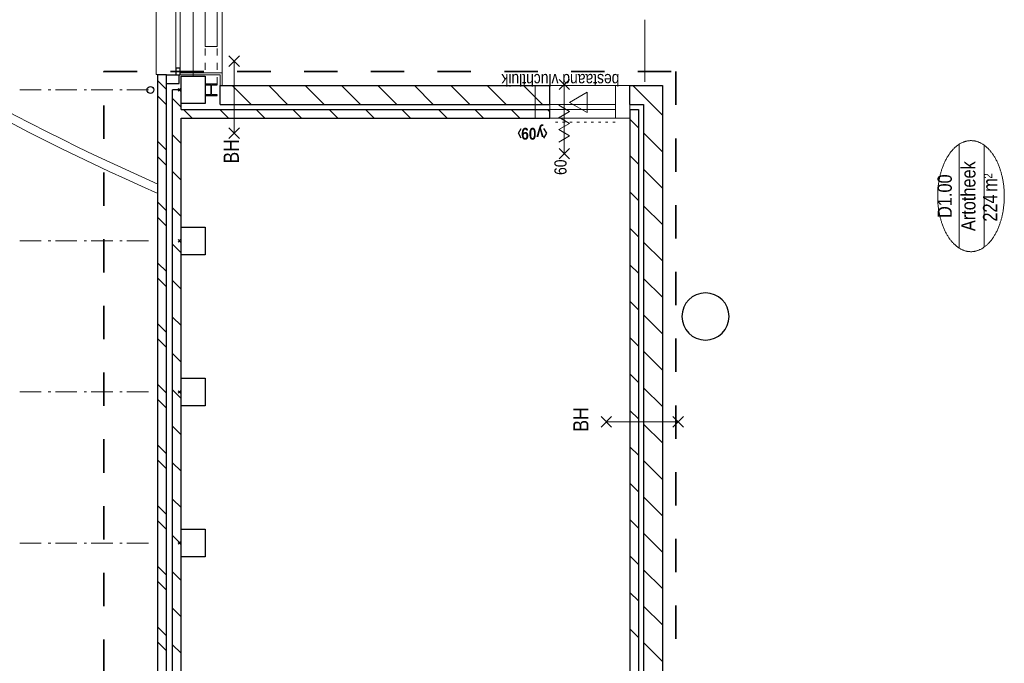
# Model space of a CAD drawing. Header units: millimetres. Extents: x 274596 to 660162, y 141333 to 298920.
# Tile 33 of 165: x 379574 to 391046, y 210014 to 217514. Entities that reach past the tile are written whole.
import ezdxf
from ezdxf.enums import TextEntityAlignment as Align

# ---------------------------------------------------------------- set-up
doc = ezdxf.new("R2010")
doc.units = ezdxf.units.MM
doc.header["$LTSCALE"] = 400
doc.header["$PDMODE"] = 3
doc.header["$PDSIZE"] = 15
for name, pattern in [('STYLE_01', [0.416641, 0.208282, -0.208359]), ('STYLE_05', [0.208282, 0.069427, -0.138855]), ('STYLE_06', [1.041641, 0.625, -0.208282, 0.069427, -0.138931]), ('STYLE_22', [1.944444, 0.972222, -0.972222])]:
    doc.linetypes.add(name, pattern=pattern)
for name, color, linetype, lineweight in [('BA-Brandveiligheid', 7, 'Continuous', 15), ('Binnenkozijnen', 140, 'Continuous', 15), ('Buitenkozijnen', 140, 'Continuous', 15), ('Fragmentaanduiding', 1, 'STYLE_22', 35), ('Interieur-vaste inrichting', 140, 'Continuous', 15), ('Kozijnmerken', 43, 'Continuous', 9), ('mat-baksteen', 5, 'Continuous', 25), ('mat-beton (ihwg)', 5, 'Continuous', 25), ('mat-kalkzandsteen', 5, 'Continuous', 25), ('mat-staal', 5, 'Continuous', 25), ('None', 7, 'Continuous', 9), ('Ruimtenummers', 5, 'Continuous', 25), ('Tekst', 140, 'Continuous', 15)]:
    doc.layers.add(name, color=color, linetype=linetype, lineweight=lineweight)
doc.styles.add('Abadi MT Condensed Light', font='txt', dxfattribs={"height": 176.388889})
doc.styles.add('Arial Narrow', font='ARIALN.TTF', dxfattribs={"height": 222.25})
doc.styles.add('Arial Narrow (bold)', font='ARIALNB.TTF', dxfattribs={"height": 172.861111})

# ---------------------------------------------------------------- blocks, each defined once
blk = doc.blocks.new('*U345')
at = {"layer": 'None', "color": 43, "linetype": 'STYLE_01', "lineweight": 9}
for p, q in [((11648, 8129), (12101, 8129)), ((11648, 7989), (11648, 8129)), ((12782, 8129), (13275, 8129)), ((13275, 7989), (13275, 8129)), ((11648, 7989), (12101, 7989)), ((12782, 7989), (13275, 7989))]:
    blk.add_line(p, q, dxfattribs=at)
at = {"layer": 'None', "color": 43, "linetype": 'Continuous', "lineweight": 9}
for p, q in [((12085, 8129), (12782, 8129)), ((12085, 7989), (12085, 8129)), ((12782, 7989), (12782, 8129)), ((12085, 7989), (12782, 7989))]:
    blk.add_line(p, q, dxfattribs=at)
blk = doc.blocks.new('Kolom O 550')
at = {"layer": 'mat-beton (ihwg)', "lineweight": 25}
blk.add_circle((0, 0), 275, dxfattribs=at)
blk = doc.blocks.new('*X861')
at = {"layer": 'None', "lineweight": 9}
for p, q in [((5044, 8580), (5144, 8680)), ((5221, 8580), (5321, 8680)), ((5752, 8580), (5852, 8680)), ((5928, 8580), (6028, 8680)), ((6459, 8580), (6559, 8680)), ((6635, 8580), (6735, 8680)), ((7166, 8580), (7266, 8680)), ((7342, 8580), (7442, 8680)), ((7873, 8580), (7973, 8680)), ((8049, 8580), (8149, 8680)), ((8580, 8580), (8680, 8680)), ((8756, 8580), (8856, 8680)), ((9287, 8580), (9387, 8680)), ((9463, 8580), (9563, 8680)), ((9994, 8580), (10094, 8680)), ((10171, 8580), (10271, 8680)), ((10701, 8580), (10801, 8680)), ((10878, 8580), (10978, 8680)), ((11408, 8580), (11508, 8680)), ((11585, 8580), (11685, 8680))]:
    blk.add_line(p, q, dxfattribs=at)
blk = doc.blocks.new('Gevelpui best 1410 (2D)')
at = {"layer": 'Buitenkozijnen', "lineweight": 15}
for p, q in [((-260, 0), (-260, -1410)), ((-260, 0), (-210, 0)), ((-210, 0), (-210, -1410)), ((-260, -1410), (-210, -1410))]:
    blk.add_line(p, q, dxfattribs=at)
at = {"layer": 'Buitenkozijnen', "color": 92, "lineweight": 25}
for points in [[(-260, 0), (-210, 0), (-210, -80), (-260, -80)], [(-260, -1330), (-210, -1330), (-210, -1410), (-260, -1410)]]:
    blk.add_lwpolyline(points, close=True, dxfattribs=at)
at = {"layer": 'None', "color": 43, "linetype": 'Continuous', "lineweight": 9}
blk.add_line((-410, 15), (-410, -1425), dxfattribs=at)
blk = doc.blocks.new('*X882')
at = {"layer": 'None', "lineweight": 9}
for p, q in [((5016, 8410), (5116, 8510)), ((5440, 8410), (5540, 8510)), ((5864, 8410), (5964, 8510)), ((6289, 8410), (6389, 8510)), ((6713, 8410), (6813, 8510)), ((7137, 8410), (7237, 8510)), ((7561, 8410), (7661, 8510)), ((7986, 8410), (8086, 8510)), ((8410, 8410), (8510, 8510)), ((8834, 8410), (8934, 8510)), ((9259, 8410), (9359, 8510)), ((9683, 8410), (9783, 8510)), ((10107, 8410), (10207, 8510)), ((10531, 8410), (10631, 8510)), ((10956, 8410), (11056, 8510)), ((11380, 8410), (11480, 8510))]:
    blk.add_line(p, q, dxfattribs=at)
blk = doc.blocks.new('*X883')
at = {"layer": 'None', "lineweight": 9}
for p, q in [((11411, 7593), (11631, 7813)), ((11411, 7168), (11631, 7388)), ((11411, 6744), (11631, 6964)), ((11411, 6320), (11631, 6540)), ((11411, 5896), (11631, 6116)), ((11411, 5471), (11631, 5691)), ((11411, 5047), (11631, 5267)), ((11411, 4623), (11631, 4843)), ((11411, 4199), (11631, 4419))]:
    blk.add_line(p, q, dxfattribs=at)
blk = doc.blocks.new('*X884')
at = {"layer": 'None', "lineweight": 9}
for p, q in [((11251, 8281), (11351, 8381)), ((11251, 7857), (11351, 7957)), ((11251, 7433), (11351, 7533)), ((11251, 7008), (11351, 7108)), ((11251, 6584), (11351, 6684)), ((11251, 6160), (11351, 6260)), ((11251, 5736), (11351, 5836)), ((11251, 5311), (11351, 5411)), ((11251, 4887), (11351, 4987)), ((11251, 4463), (11351, 4563)), ((11326, 4114), (11351, 4139))]:
    blk.add_line(p, q, dxfattribs=at)
blk = doc.blocks.new('*X885')
at = {"layer": 'None', "lineweight": 9}
for p, q in [((4921, 2800), (5141, 3020)), ((5346, 2800), (5566, 3020)), ((5770, 2800), (5990, 3020)), ((6194, 2800), (6414, 3020)), ((6618, 2800), (6838, 3020)), ((7043, 2800), (7263, 3020)), ((7467, 2800), (7687, 3020)), ((7891, 2800), (8111, 3020)), ((8315, 2800), (8535, 3020)), ((8740, 2800), (8960, 3020)), ((9164, 2800), (9384, 3020)), ((9588, 2800), (9808, 3020)), ((10012, 2800), (10232, 3020)), ((10437, 2800), (10657, 3020)), ((10861, 2800), (11081, 3020)), ((11285, 2800), (11458, 2973))]:
    blk.add_line(p, q, dxfattribs=at)
blk = doc.blocks.new('*X886')
at = {"layer": 'None', "lineweight": 9}
for p, q in [((5201, 3080), (5301, 3180)), ((5626, 3080), (5726, 3180)), ((6050, 3080), (6150, 3180)), ((6474, 3080), (6574, 3180)), ((6898, 3080), (6998, 3180)), ((7323, 3080), (7423, 3180)), ((7747, 3080), (7847, 3180)), ((8171, 3080), (8271, 3180)), ((8595, 3080), (8695, 3180)), ((9020, 3080), (9120, 3180)), ((9444, 3080), (9544, 3180)), ((9868, 3080), (9968, 3180)), ((10292, 3080), (10392, 3180)), ((10717, 3080), (10817, 3180)), ((11141, 3080), (11241, 3180))]:
    blk.add_line(p, q, dxfattribs=at)
blk = doc.blocks.new('*X887')
at = {"layer": 'None', "lineweight": 9}
blk.add_line((11458, 2973), (11631, 3146), dxfattribs=at)
blk = doc.blocks.new('HWA')
at = {"layer": 'None', "color": 92, "linetype": 'Continuous', "lineweight": 25}
blk.add_circle((0, -74), 40, dxfattribs=at)
blk = doc.blocks.new('*X1051')
at = {"layer": 'None', "lineweight": 9}
for p, q in [((-2.75, -2.75), (2.75, 2.75)), ((58, 58), (66.5, 66.5)), ((-66.5, -66.5), (-58, -58))]:
    blk.add_line(p, q, dxfattribs=at)
blk = doc.blocks.new('*U1052')
at = {"layer": 'None', "color": 92, "linetype": 'Continuous', "lineweight": 25, "flags": 128}
blk.add_lwpolyline([(70, -58), (14.75, -58, -0.41421356), (2.75, -46), (2.75, 46, -0.41421356), (14.75, 58), (70, 58), (70, 66.5), (-70, 66.5), (-70, 58), (-14.75, 58, -0.41421356), (-2.75, 46), (-2.75, -46, -0.41421356), (-14.75, -58), (-70, -58), (-70, -66.5), (70, -66.5)], format="xyb", close=True, dxfattribs=at)
at = {"layer": 'None', "color": 92}
blk.add_blockref('*X1051', (0, 0), dxfattribs=at)
blk = doc.blocks.new('0BH  X')
at = {"layer": 'BA-Brandveiligheid', "color": 7, "linetype": 'Continuous', "lineweight": 15}
for p, q in [((-480, 62), (-357, -62)), ((-480, -62), (-357, 62)), ((-418, 0), (418, 0)), ((480, 62), (357, -62)), ((480, -62), (357, 62))]:
    blk.add_line(p, q, dxfattribs=at)
at = {"layer": 'BA-Brandveiligheid', "color": 43, "insert": (-773, 124), "char_height": 177.8, "attachment_point": 1, "style": 'Arial Narrow'}
blk.add_mtext('BH', dxfattribs=at)
blk = doc.blocks.new('Kolom 280x320')
at = {"layer": 'mat-beton (ihwg)', "lineweight": 25}
blk.add_lwpolyline([(-300, 160), (-20, 160), (-20, -160), (-300, -160)], close=True, dxfattribs=at)
at = {"layer": 'None', "color": 92, "linetype": 'Continuous', "lineweight": 5}
blk.add_point((0, 0), dxfattribs=at)
blk = doc.blocks.new('Ruimtenummer UV 50')
at = {"layer": 'Ruimtenummers', "color": 8, "lineweight": 5}
for p, q in [((602, 157), (-602, 157)), ((595, -137), (-595, -137))]:
    blk.add_line(p, q, dxfattribs=at)
blk.add_open_spline([(-323, 354), (-173, 406), (173, 406), (323, 354), (473, 302), (560, 212), (647, 122), (647, 18), (647, -86), (560, -176), (473, -266), (323, -318), (173, -370), (-173, -370), (-323, -318), (-474, -266), (-560, -176), (-647, -86), (-647, 18), (-647, 122), (-560, 212), (-474, 302), (-323, 354)], degree=2, knots=[0, 0, 0, 0.09962, 0.19924, 0.19924, 0.283607, 0.283607, 0.349619, 0.349619, 0.415638, 0.415638, 0.5, 0.5, 0.59962, 0.69924, 0.69924, 0.783607, 0.783607, 0.849619, 0.849619, 0.915638, 0.915638, 1, 1, 1], dxfattribs=at)
at = {"layer": 'Ruimtenummers', "attachment_point": 2, "style": 'Arial Narrow'}
for s, insert, char_height in [(' m', (104, -122), 165.9), (' 2', (220, -133), 96.8)]:
    blk.add_mtext(s, dxfattribs=dict(at, insert=insert, char_height=char_height))
at = {"layer": 'Ruimtenummers', "style": 'Arial Narrow'}
for tag, p in [('Nummer', (0, 407)), ('Naam', (0, 132)), ('Oppervlak', (-138, -122))]:
    blk.add_attdef(tag, text='', height=166, dxfattribs=at).set_placement(p, align=Align.TOP_CENTER)
blk = doc.blocks.new('0BH  Y')
at = {"layer": 'BA-Brandveiligheid', "color": 7, "linetype": 'Continuous', "lineweight": 15}
for p, q in [((-62, 480), (62, 357)), ((62, 480), (-62, 357)), ((0, -418), (0, 418)), ((-62, -480), (62, -357)), ((62, -480), (-62, -357))]:
    blk.add_line(p, q, dxfattribs=at)
at = {"layer": 'BA-Brandveiligheid', "color": 43, "insert": (-113, 805), "char_height": 177.8, "attachment_point": 1, "style": 'Arial Narrow'}
blk.add_mtext('BH', dxfattribs=at)
blk = doc.blocks.new('Kozijnmerk 50')
at = {"layer": 'Kozijnmerken', "color": 92, "linetype": 'Continuous', "lineweight": 25}
for points in [[(-132, 51), (-165, -6), (-132, -62)], [(132, 51), (165, -6), (132, -62)]]:
    blk.add_lwpolyline(points, dxfattribs=at)
at = {"layer": 'None', "color": 43, "style": 'Arial Narrow (bold)'}
blk.add_attdef('merk', text='', height=138, dxfattribs=at).set_placement((0, 0), align=Align.MIDDLE_CENTER)
blk = doc.blocks.new('*U1130')
at = {"layer": 'None', "color": 43, "linetype": 'Continuous', "lineweight": 9}
for centre, radius, start, end in [((16167, 12639), 3001, 70.1931, 144.4805), ((16167, 12639), 2901, 70.1931, 144.4805), ((5756, -10392), 28268, 57.4554, 66.1413), ((5756, -10392), 28168, 57.558, 66.1413), ((36257, -2686), 28268, 142.8506, 156.2915), ((36257, -2686), 28168, 142.8506, 156.2021), ((-7237, 11485), 28268, 354.3462, 3.9598), ((-7237, 11485), 28168, 354.3265, 3.8572)]:
    blk.add_arc(centre, radius, start, end, dxfattribs=at)
blk = doc.blocks.new('*U1133')
at = {"layer": 'None', "color": 43, "linetype": 'Continuous', "lineweight": 9}
for centre, radius, start, end in [((16167, 12639), 3001, 70.1931, 144.4805), ((16167, 12639), 2901, 70.1931, 144.4805), ((5756, -10392), 28268, 57.4554, 66.1413), ((5756, -10392), 28168, 57.558, 66.1413), ((36257, -2686), 28268, 142.8506, 156.2915), ((36257, -2686), 28168, 142.8506, 156.2021), ((-7237, 11485), 28268, 354.3462, 3.9598), ((-7237, 11485), 28168, 354.3265, 3.8572)]:
    blk.add_arc(centre, radius, start, end, dxfattribs=at)
blk = doc.blocks.new('*U1388')
at = {"layer": 'None', "color": 8, "linetype": 'Continuous', "lineweight": 5}
for p in [(10973, 4009), (11118, 4009)]:
    blk.add_line(p, (11046, 3883), dxfattribs=at)
blk = doc.blocks.new('*U1389')
at = {"layer": 'None', "color": 8, "linetype": 'Continuous', "lineweight": 5}
for p in [(11118, 4009), (11264, 4009)]:
    blk.add_line(p, (11191, 3883), dxfattribs=at)
blk = doc.blocks.new('*U1390')
at = {"layer": 'None', "color": 8, "linetype": 'Continuous', "lineweight": 5}
for p in [(11257, 4009), (11403, 4009)]:
    blk.add_line(p, (11330, 3883), dxfattribs=at)
blk = doc.blocks.new('*U1391')
at = {"layer": 'BA-Brandveiligheid', "color": 7, "linetype": 'Continuous', "lineweight": 15}
for p, q in [((10777, 4006), (10897, 3886)), ((10777, 3886), (10897, 4006)), ((11704, 4006), (11585, 3886)), ((11704, 3886), (11585, 4006))]:
    blk.add_line(p, q, dxfattribs=at)
at = {"layer": 'None', "color": 7, "linetype": 'Continuous', "lineweight": 15}
blk.add_line((10837, 3946), (11645, 3946), dxfattribs=at)
at = {"layer": 'None', "color": 7}
for name in ['*U1388', '*U1389', '*U1390']:
    blk.add_blockref(name, (0, 0), dxfattribs=at)
blk = doc.blocks.new('*U1392')
at = {"layer": 'None', "color": 7}
blk.add_blockref('*U1391', (0, 0), dxfattribs=at)
at = {"layer": 'BA-Brandveiligheid', "color": 43, "insert": (10590, 4060), "char_height": 141.1, "attachment_point": 1, "style": 'Arial Narrow'}
blk.add_mtext('60', dxfattribs=at)
blk = doc.blocks.new('*U1624')
at = {"layer": 'None', "color": 7, "linetype": 'STYLE_06', "lineweight": 9}
for p, q in [((-2499, 10290), (-2499, 8790)), ((-739, 10290), (-739, 8790)), ((1021, 10290), (1021, 8790)), ((2781, 10290), (2781, 8790)), ((4541, 10290), (4541, 8790)), ((6301, 10290), (6301, 8790)), ((8061, 10290), (8061, 8790)), ((9821, 10290), (9821, 8790)), ((11581, 10290), (11581, 8790))]:
    blk.add_line(p, q, dxfattribs=at)

msp = doc.modelspace()

# ---------------------------------------------------------------- linework, layer by layer
at = {"layer": 'Binnenkozijnen', "color": 43, "linetype": 'Continuous', "lineweight": 9}
for points in [[(385580.41069, 216365.42983), (385580.41069, 216745.42983), (386514.41069, 216745.42983), (386514.41069, 216365.42983)], [(385580.41069, 216365.42983), (385580.41069, 216745.42983), (386514.41069, 216745.42983), (386514.41069, 216365.42983)], [(385750.41069, 216365.42983), (385750.41069, 216745.42983), (386684.41069, 216745.42983), (386684.41069, 216365.42983)]]:
    msp.add_lwpolyline(points, close=True, dxfattribs=at)
at = {"layer": 'Buitenkozijnen', "color": 43, "linetype": 'Continuous', "lineweight": 9, "flags": 128}
msp.add_lwpolyline([(381184.41069, 224345.42983), (381164.41069, 224345.42983), (381164.41069, 216874.37046), (381184.41069, 216874.37046)], dxfattribs=at)
at = {"layer": 'Fragmentaanduiding', "lineweight": 35}
msp.add_lwpolyline([(380554.41069, 195901.42983), (380554.41069, 216908.63836), (387219.92832, 216908.63836), (387219.92832, 195901.42983)], close=True, dxfattribs=at)
at = {"layer": 'Interieur-vaste inrichting', "lineweight": 15}
msp.add_line((386858.98704, 217513.23604), (386858.98704, 216790.42983), dxfattribs=at)
at = {"layer": 'mat-baksteen', "lineweight": 25}
for p, q in [((381284.41069, 216870.42983), (381184.41069, 216870.42983)), ((381184.41069, 196735.42983), (381184.41069, 216870.42983)), ((381284.41069, 196735.42983), (381284.41069, 216870.42983))]:
    msp.add_line(p, q, dxfattribs=at)
at = {"layer": 'mat-kalkzandsteen', "lineweight": 25}
for p, q in [((381284.41069, 216870.42983), (381434.41069, 216870.42983)), ((381434.41069, 216770.42983), (381434.41069, 216870.42983)), ((381284.41069, 216770.42983), (381434.41069, 216770.42983)), ((381910.41069, 216745.42983), (385750.41069, 216745.42983)), ((381910.41069, 216525.42983), (381910.41069, 216745.42983)), ((385750.41069, 216525.42983), (385750.41069, 216745.42983)), ((386684.41069, 216745.42983), (387064.41069, 216745.42983)), ((386684.41069, 216525.42983), (386684.41069, 216745.42983)), ((387064.41069, 216745.42983), (387064.41069, 197515.47046)), ((381454.41069, 216695.42983), (381354.41069, 216695.42983)), ((381354.41069, 196795.42983), (381354.41069, 216695.42983)), ((381454.41069, 216465.42983), (381454.41069, 216695.42983)), ((381910.41069, 216525.42983), (385750.41069, 216525.42983)), ((386684.41069, 216525.42983), (386844.41069, 216525.42983)), ((386844.41069, 216525.42983), (386844.41069, 197735.47046)), ((381454.41069, 216465.42983), (385750.41069, 216465.42983)), ((381454.41069, 196898.42983), (381454.41069, 216365.42983)), ((381454.41069, 216365.42983), (385750.41069, 216365.42983)), ((385750.41069, 216365.42983), (385750.41069, 216465.42983)), ((386684.41069, 216465.42983), (386684.41069, 197895.47046)), ((386684.41069, 216465.42983), (386784.41069, 216465.42983)), ((386784.41069, 216465.42983), (386784.41069, 197795.47046))]:
    msp.add_line(p, q, dxfattribs=at)
at = {"layer": 'None', "color": 43, "linetype": 'Continuous', "lineweight": 9}
msp.add_line((381934.41069, 226065.42983), (381934.41069, 216895.42983), dxfattribs=at)
at = {"layer": 'None', "color": 140, "linetype": 'Continuous', "lineweight": 15}
for p, q in [((381444.37006, 216895.42983), (381444.37006, 216870.42983)), ((381934.41069, 216895.42983), (381444.37006, 216895.42983)), ((381909.41069, 216870.42983), (381444.37006, 216870.42983)), ((381909.41069, 216745.42983), (381909.41069, 216870.42983)), ((381934.41069, 216745.42983), (381934.41069, 216895.42983))]:
    msp.add_line(p, q, dxfattribs=at)
at = {"layer": 'None', "color": 8, "linetype": 'STYLE_05', "lineweight": 5}
msp.add_line((385817.40603, 216321.02507), (386514.41069, 216321.02507), dxfattribs=at)
at = {"layer": 'None', "color": 8, "linetype": 'Continuous', "lineweight": 5}
for points in [[(386186.90826, 216667.87984), (385981.90826, 216549.52304), (386186.90826, 216431.16623)], [(385580.41069, 216465.42983), (385580.41069, 216525.42983), (386514.41069, 216525.42983), (386514.41069, 216465.42983)]]:
    msp.add_lwpolyline(points, close=True, dxfattribs=at)

# ---------------------------------------------------------------- block references
at = {"layer": 'Buitenkozijnen', "color": 7, "xscale": -1}
msp.add_blockref('Gevelpui best 1410 (2D)', (381184.41069, 218280.42983), dxfattribs=at)
at = {"layer": 'Kozijnmerken', "color": 7, "rotation": 180}
msp.add_blockref('Kozijnmerk 50', (385549.89542, 216184.55837), dxfattribs=at).add_auto_attribs({'merk': 'y09'})
at = {"layer": 'mat-baksteen', "rotation": 90}
msp.add_blockref('*X861', (389864.41069, 205114.37046), dxfattribs=at)
at = {"layer": 'mat-beton (ihwg)', "color": 7}
for name, p, rotation in [('Kolom 280x320', (381434.41069, 216695.42983), 180), ('HWA', (381024.41069, 216694.37046), 90), ('Kolom 280x320', (381434.41069, 214935.42983), 180), ('Kolom 280x320', (381434.41069, 213175.42983), 180), ('Kolom 280x320', (381434.41069, 211415.42983), 180)]:
    msp.add_blockref(name, p, dxfattribs=dict(at, rotation=rotation))
at = {"layer": 'mat-beton (ihwg)', "color": 7, "xscale": -1}
msp.add_blockref('Kolom O 550', (387564.41069, 214055.42983), dxfattribs=at)
at = {"layer": 'mat-kalkzandsteen', "rotation": 90}
for name in ['*X883', '*X887', '*X882', '*X885', '*X884', '*X886']:
    msp.add_blockref(name, (389864.41069, 205114.37046), dxfattribs=at)
at = {"layer": 'mat-staal', "rotation": 180}
msp.add_blockref('*U1052', (381805.05965, 216695.42983), dxfattribs=at)
at = {"layer": 'None', "color": 7, "rotation": 90}
for name in ['*U1130', '*U1133', '*U345', '*U1392', '*U1624']:
    msp.add_blockref(name, (389864.41069, 205114.37046), dxfattribs=at)
at = {"layer": 'Ruimtenummers', "rotation": 90}
msp.add_blockref('Ruimtenummer UV 50', (390675.9659, 215457.17046), dxfattribs=at).add_auto_attribs({'Nummer': 'D1.00', 'Naam': 'Artotheek', 'Oppervlak': '224'})
at = {"layer": 'Tekst', "color": 7, "rotation": 90}
for name, p in [('0BH  X', (382074.41069, 216610.61231)), ('0BH  Y', (386828.43803, 212826.57046))]:
    msp.add_blockref(name, p, dxfattribs=at)

# ---------------------------------------------------------------- texts
at = {"layer": 'Tekst', "color": 140, "insert": (386561.91422, 216739.86609), "char_height": 141.1111111, "attachment_point": 1, "rotation": 180, "style": 'Abadi MT Condensed Light'}
msp.add_mtext('bestaand vluchtluik', dxfattribs=at)

doc.saveas('drawing.dxf')
